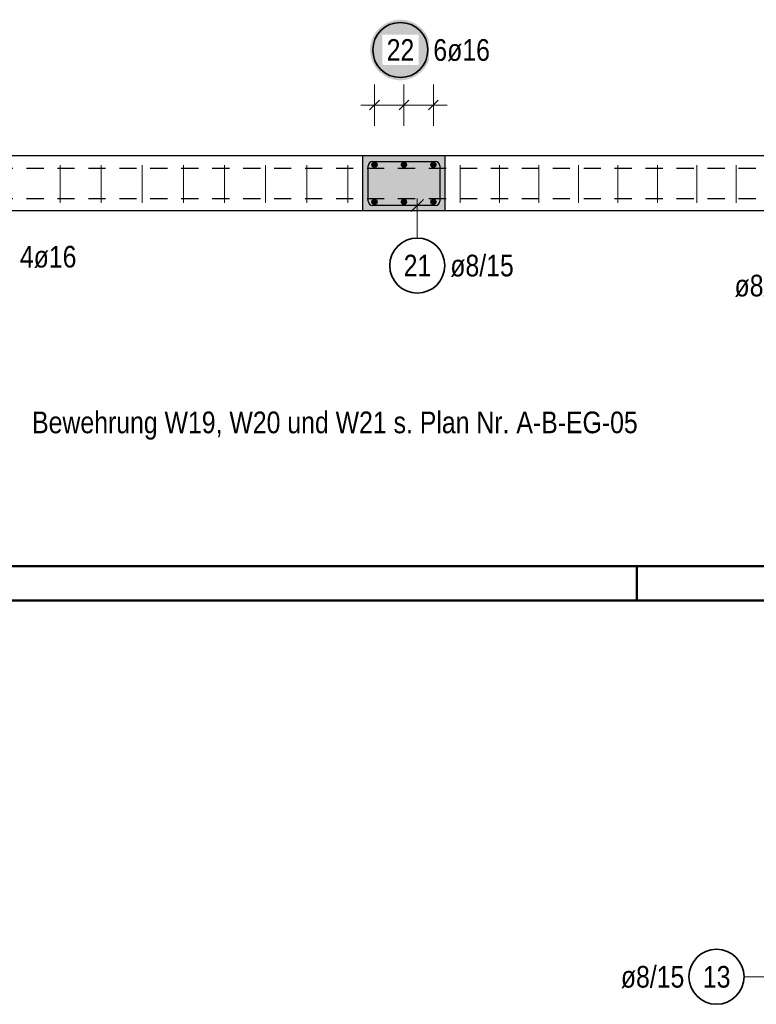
# Model space of a CAD drawing. Header units: millimetres. Extents: x -20 to 91, y -4 to 50.
# Tile 9 of 41: x 35.52 to 40.87, y -2.93 to 4.22. Entities that reach past the tile are written whole.
import ezdxf

# ---------------------------------------------------------------- set-up
doc = ezdxf.new("R2010")
doc.units = ezdxf.units.MM
doc.linetypes.add('HIDDEN', pattern=[0.375, 0.25, -0.125])
for name, color, linetype, lineweight in [('Achsen', 7, 'Continuous', 20), ('Bewehrung', 7, 'Continuous', 20), ('nplo Bewehrung', 7, 'Continuous', 20), ('Schraffuren', 7, 'Continuous', 20)]:
    doc.layers.add(name, color=color, linetype=linetype, lineweight=lineweight)
doc.styles.add('Arial Narrow', font='ARIALN.TTF')

msp = doc.modelspace()

# ---------------------------------------------------------------- hatches: boundary and pattern name
at = {"layer": 'Bewehrung', "lineweight": 25, "true_color": 0xffffff}
msp.add_hatch(color=7, dxfattribs=at).paths.add_polyline_path([(38.501911, 3.999858), (38.501777, 4.007536), (38.501375, 4.015204), (38.500706, 4.022854), (38.49977, 4.030476), (38.498569, 4.03806), (38.497104, 4.045598), (38.495376, 4.053081), (38.493389, 4.060498), (38.491144, 4.067842), (38.488644, 4.075102), (38.485892, 4.082271), (38.482891, 4.08934), (38.479646, 4.096299), (38.47616, 4.103142), (38.472437, 4.109858), (38.468482, 4.11644), (38.464299, 4.12288), (38.459895, 4.129171), (38.455274, 4.135303), (38.450441, 4.141271), (38.445403, 4.147067), (38.440166, 4.152683), (38.434736, 4.158113), (38.42912, 4.16335), (38.423324, 4.168388), (38.417357, 4.17322), (38.411224, 4.177842), (38.404934, 4.182246), (38.398493, 4.186428), (38.391911, 4.190383), (38.385195, 4.194106), (38.378353, 4.197592), (38.371393, 4.200838), (38.364325, 4.203838), (38.357156, 4.20659), (38.349895, 4.20909), (38.342551, 4.211335), (38.335134, 4.213323), (38.327652, 4.21505), (38.320114, 4.216516), (38.312529, 4.217717), (38.304907, 4.218653), (38.297258, 4.219322), (38.289589, 4.219724), (38.281911, 4.219858), (38.274233, 4.219724), (38.266565, 4.219322), (38.258915, 4.218653), (38.251293, 4.217717), (38.243709, 4.216516), (38.236171, 4.21505), (38.228688, 4.213323), (38.221271, 4.211335), (38.213927, 4.20909), (38.206667, 4.20659), (38.199498, 4.203838), (38.192429, 4.200838), (38.185469, 4.197592), (38.178627, 4.194106), (38.171911, 4.190383), (38.165329, 4.186428), (38.158889, 4.182246), (38.152598, 4.177842), (38.146466, 4.17322), (38.140498, 4.168388), (38.134702, 4.16335), (38.129086, 4.158113), (38.123656, 4.152683), (38.118419, 4.147067), (38.113381, 4.141271), (38.108549, 4.135303), (38.103927, 4.129171), (38.099523, 4.12288), (38.095341, 4.11644), (38.091386, 4.109858), (38.087663, 4.103142), (38.084176, 4.096299), (38.080931, 4.08934), (38.077931, 4.082271), (38.075179, 4.075102), (38.072679, 4.067842), (38.070434, 4.060498), (38.068446, 4.053081), (38.066719, 4.045598), (38.065253, 4.03806), (38.064052, 4.030476), (38.063116, 4.022854), (38.062447, 4.015204), (38.062045, 4.007536), (38.061911, 3.999858), (38.062045, 3.99218), (38.062447, 3.984511), (38.063116, 3.976862), (38.064052, 3.96924), (38.065253, 3.961655), (38.066719, 3.954117), (38.068446, 3.946635), (38.070434, 3.939218), (38.072679, 3.931874), (38.075179, 3.924613), (38.077931, 3.917444), (38.080931, 3.910376), (38.084176, 3.903416), (38.087663, 3.896574), (38.091386, 3.889858), (38.095341, 3.883276), (38.099523, 3.876835), (38.103927, 3.870545), (38.108549, 3.864412), (38.113381, 3.858445), (38.118419, 3.852649), (38.123656, 3.847033), (38.129086, 3.841603), (38.134702, 3.836366), (38.140498, 3.831328), (38.146466, 3.826495), (38.152598, 3.821874), (38.158889, 3.81747), (38.165329, 3.813287), (38.171911, 3.809332), (38.178627, 3.805609), (38.185469, 3.802123), (38.192429, 3.798878), (38.199498, 3.795877), (38.206667, 3.793125), (38.213927, 3.790625), (38.221271, 3.78838), (38.228688, 3.786393), (38.236171, 3.784665), (38.243709, 3.7832), (38.251293, 3.781999), (38.258915, 3.781063), (38.266565, 3.780394), (38.274233, 3.779992), (38.281911, 3.779858), (38.289589, 3.779992), (38.297258, 3.780394), (38.304907, 3.781063), (38.312529, 3.781999), (38.320114, 3.7832), (38.327652, 3.784665), (38.335134, 3.786393), (38.342551, 3.78838), (38.349895, 3.790625), (38.357156, 3.793125), (38.364325, 3.795877), (38.371393, 3.798878), (38.378353, 3.802123), (38.385195, 3.805609), (38.391911, 3.809332), (38.398493, 3.813287), (38.404934, 3.81747), (38.411224, 3.821874), (38.417357, 3.826495), (38.423324, 3.831328), (38.42912, 3.836366), (38.434736, 3.841603), (38.440166, 3.847033), (38.445403, 3.852649), (38.450441, 3.858445), (38.455274, 3.864412), (38.459895, 3.870545), (38.464299, 3.876835), (38.468482, 3.883276), (38.472437, 3.889858), (38.47616, 3.896574), (38.479646, 3.903416), (38.482891, 3.910376), (38.485892, 3.917444), (38.488644, 3.924613), (38.491144, 3.931874), (38.493389, 3.939218), (38.495376, 3.946635), (38.497104, 3.954117), (38.498569, 3.961655), (38.49977, 3.96924), (38.500706, 3.976862), (38.501375, 3.984511)])
at = {"layer": 'Schraffuren', "lineweight": 13, "true_color": 0xd7ffd7}
msp.add_hatch(color=254, dxfattribs=at).paths.add_polyline_path([(38.608286, 3.23041), (38.608286, 2.83041), (38.008286, 2.83041), (38.008286, 3.23041)])

# ---------------------------------------------------------------- linework, layer by layer
at = {"color": 4, "linetype": 'Continuous', "lineweight": 50}
for p, q in [((1, 0.25), (87.25, 0.25)), ((0, 0), (87.5, 0))]:
    msp.add_line(p, q, dxfattribs=at)
at = {"color": 4, "linetype": 'Continuous', "lineweight": 50, "ltscale": 0.5}
msp.add_line((40, 0), (40, 0.25), dxfattribs=at)
at = {"layer": 'Achsen', "color": 3, "linetype": 'Continuous', "lineweight": 25}
for p, q in [((38.008286, 3.23041), (33.608272, 3.23041)), ((42.008293, 3.23041), (38.608286, 3.23041)), ((38.008286, 2.83041), (33.608272, 2.83041)), ((42.008293, 2.83041), (38.608286, 2.83041))]:
    msp.add_line(p, q, dxfattribs=at)
at = {"layer": 'Bewehrung', "color": 5, "linetype": 'Continuous', "lineweight": 18, "ltscale": 0.5}
for p, q in [((38.094286, 3.449858), (38.094286, 3.749858)), ((38.094286, 3.449858), (38.094286, 3.749858)), ((38.308286, 3.449858), (38.308286, 3.749858)), ((38.308286, 3.449858), (38.308286, 3.749858)), ((38.522286, 3.449858), (38.522286, 3.749858)), ((38.522286, 3.449858), (38.522286, 3.749858)), ((38.622286, 3.599858), (37.994286, 3.599858)), ((38.405116, 2.633672), (38.405116, 2.92041)), ((40.779974, -2.732459), (42.266683, -2.732454))]:
    msp.add_line(p, q, dxfattribs=at)
at = {"layer": 'Bewehrung', "color": 3, "linetype": 'Continuous', "lineweight": 25, "ltscale": 0.5}
for p, q in [((38.058931, 3.564502), (38.129642, 3.635213)), ((38.058931, 3.564502), (38.129642, 3.635213)), ((38.272931, 3.564502), (38.343641, 3.635213)), ((38.272931, 3.564502), (38.343641, 3.635213)), ((38.486931, 3.564502), (38.557641, 3.635213)), ((38.486931, 3.564502), (38.557641, 3.635213)), ((38.048286, 2.90241), (38.048286, 3.15841)), ((38.080286, 3.19041), (38.536286, 3.19041)), ((38.348286, 3.19041), (38.536286, 3.19041)), ((38.568286, 3.15841), (38.568286, 2.90241)), ((38.568286, 3.15841), (38.568286, 2.97041)), ((38.536286, 2.87041), (38.080286, 2.87041)), ((38.449311, 2.914604), (38.360922, 2.826215))]:
    msp.add_line(p, q, dxfattribs=at)
at = {"layer": 'Bewehrung', "color": 3, "linetype": 'HIDDEN', "lineweight": 25, "ltscale": 0.5}
for p, q in [((29.264639, 3.14041), (44.24864, 3.14041)), ((29.264639, 3.14041), (44.24864, 3.14041)), ((29.264639, 2.92041), (44.24864, 2.92041)), ((29.264639, 2.92041), (44.24864, 2.92041))]:
    msp.add_line(p, q, dxfattribs=at)
at = {"layer": 'Bewehrung', "color": 2, "linetype": 'Continuous', "lineweight": 35, "ltscale": 0.5}
for centre in [(38.281911, 3.999858), (38.405116, 2.433672), (40.579974, -2.73246)]:
    msp.add_circle(centre, 0.2, dxfattribs=at)
at = {"layer": 'Bewehrung', "color": 4, "linetype": 'Continuous', "lineweight": 50, "ltscale": 0.5}
for centre, radius in [((38.094286, 3.16641), 0.016), ((38.094286, 3.16641), 0.016), ((38.094286, 3.16641), 0.0144), ((38.094286, 3.16641), 0.0112), ((38.094286, 3.16641), 0.008), ((38.094286, 3.16641), 0.0048), ((38.094286, 3.16641), 0.0016), ((38.308286, 3.16641), 0.016), ((38.308286, 3.16641), 0.016), ((38.308286, 3.16641), 0.0144), ((38.308286, 3.16641), 0.0112), ((38.308286, 3.16641), 0.008), ((38.308286, 3.16641), 0.0048), ((38.308286, 3.16641), 0.0016), ((38.522286, 3.16641), 0.016), ((38.522286, 3.16641), 0.016), ((38.522286, 3.16641), 0.0144), ((38.522286, 3.16641), 0.0112), ((38.522286, 3.16641), 0.008), ((38.522286, 3.16641), 0.0048), ((38.522286, 3.16641), 0.0016), ((38.094286, 2.89641), 0.016), ((38.094286, 2.89641), 0.016), ((38.094286, 2.89641), 0.0144), ((38.094286, 2.89641), 0.0112), ((38.094286, 2.89641), 0.008), ((38.094286, 2.89641), 0.0048), ((38.094286, 2.89641), 0.0016), ((38.308286, 2.89641), 0.016), ((38.308286, 2.89641), 0.016), ((38.308286, 2.89641), 0.0144), ((38.308286, 2.89641), 0.0112), ((38.308286, 2.89641), 0.008), ((38.308286, 2.89641), 0.0048), ((38.308286, 2.89641), 0.0016), ((38.522286, 2.89641), 0.016), ((38.522286, 2.89641), 0.016), ((38.522286, 2.89641), 0.0144), ((38.522286, 2.89641), 0.0112), ((38.522286, 2.89641), 0.008), ((38.522286, 2.89641), 0.0048), ((38.522286, 2.89641), 0.0016)]:
    msp.add_circle(centre, radius, dxfattribs=at)
at = {"layer": 'Bewehrung', "color": 3, "linetype": 'Continuous', "lineweight": 25, "ltscale": 0.5}
for centre, start, end in [((38.080286, 3.15841), 90, 180), ((38.536286, 3.15841), 0, 90), ((38.536286, 3.15841), 0, 90), ((38.080286, 2.90241), 180, 270), ((38.536286, 2.90241), 270, 0)]:
    msp.add_arc(centre, 0.032, start, end, dxfattribs=at)
at = {"layer": 'nplo Bewehrung', "color": 9, "linetype": 'Continuous', "lineweight": 0, "ltscale": 0.5}
for p, q in [((35.808278, 2.890483), (35.808278, 3.162413)), ((36.107136, 2.890483), (36.107136, 3.162413)), ((36.405994, 2.890483), (36.405994, 3.162413)), ((36.704851, 2.890483), (36.704851, 3.162413)), ((37.003709, 2.890483), (37.003709, 3.162413)), ((37.302567, 2.890483), (37.302567, 3.162413)), ((37.601425, 2.890483), (37.601425, 3.162413)), ((37.900283, 2.890483), (37.900283, 3.162413)), ((38.716286, 2.890483), (38.716286, 3.162413)), ((39.003014, 2.890483), (39.003014, 3.162413)), ((39.289741, 2.890483), (39.289741, 3.162413)), ((39.576469, 2.890483), (39.576469, 3.162413)), ((39.863197, 2.890483), (39.863197, 3.162413)), ((40.149924, 2.890483), (40.149924, 3.162413)), ((40.436652, 2.890483), (40.436652, 3.162413)), ((40.72338, 2.890483), (40.72338, 3.162413))]:
    msp.add_line(p, q, dxfattribs=at)
at = {"layer": 'Schraffuren', "color": 3, "linetype": 'Continuous', "lineweight": 25}
for p, q in [((38.608286, 3.23041), (38.008286, 3.23041)), ((38.008286, 2.83041), (38.008286, 3.23041)), ((38.608286, 2.83041), (38.608286, 3.23041)), ((38.608286, 2.83041), (38.008286, 2.83041))]:
    msp.add_line(p, q, dxfattribs=at)

# ---------------------------------------------------------------- texts
at = {"color": 2, "lineweight": 35, "style": 'Arial Narrow'}
msp.add_text('Bewehrung W19, W20 und W21 s. Plan Nr. A-B-EG-05', height=0.1575, dxfattribs=at).set_placement((35.605527, 1.215863))
at = {"layer": 'Bewehrung', "color": 2, "lineweight": 35, "insert": (35.516666, 2.577088), "char_height": 0.1575, "attachment_point": 1, "line_spacing_factor": 0.9, "style": 'Arial Narrow', "bg_fill": 3, "box_fill_scale": 1.2, "bg_fill_color": 256, "bg_fill_true_color": 13158600, "bg_fill_transparency": 0}
msp.add_mtext('4ø16', dxfattribs=at)
at = {"layer": 'Bewehrung', "color": 2, "lineweight": 35, "char_height": 0.1575, "attachment_point": 1, "line_spacing_factor": 0.9, "style": 'Arial Narrow'}
for s, insert in [('21', (38.305891, 2.512422)), ('ø8/15', (38.645116, 2.512422)), ('ø8/15', (40.711007, 2.367133)), ('ø8/15', (39.884799, -2.65371)), ('13', (40.480749, -2.65371))]:
    msp.add_mtext(s, dxfattribs=dict(at, insert=insert))

# ---------------------------------------------------------------- next in the draw order: texts
at = {"layer": 'Bewehrung', "color": 2, "lineweight": 35, "char_height": 0.1575, "attachment_point": 1, "line_spacing_factor": 0.9, "style": 'Arial Narrow', "bg_fill": 3, "box_fill_scale": 1.2, "bg_fill_color": 256, "bg_fill_true_color": 13158600, "bg_fill_transparency": 0}
for s, insert in [('22', (38.182686, 4.078608)), ('6ø16', (38.521911, 4.078608))]:
    msp.add_mtext(s, dxfattribs=dict(at, insert=insert))

doc.saveas('drawing.dxf')
